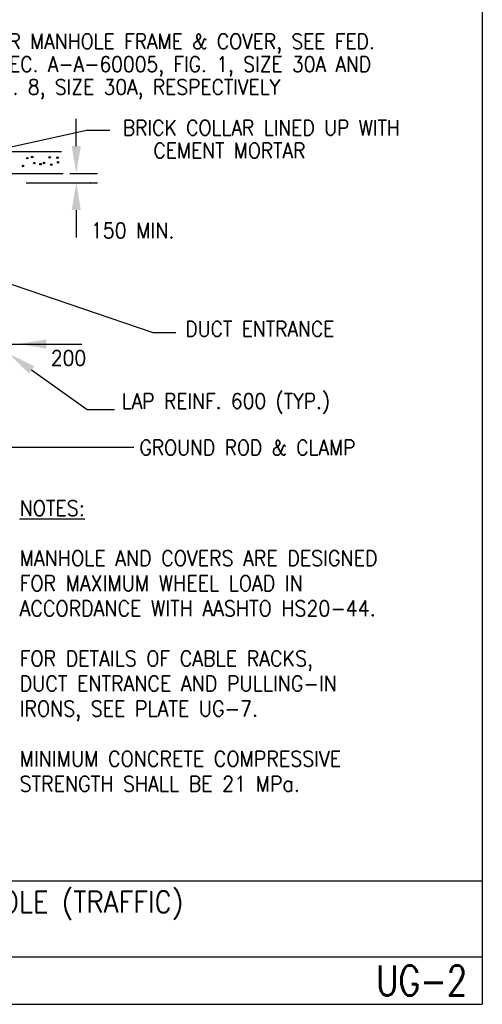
# Model space of a CAD drawing. Extents: x 0 to 7.6, y 0 to 9.85.
# Tile 2 of 3: x 4.56 to 7.6, y 0 to 6.47. Entities that reach past the tile are written whole.
import ezdxf
from ezdxf.enums import TextEntityAlignment as Align

# ---------------------------------------------------------------- set-up
doc = ezdxf.new("R2010")
doc.units = 0
doc.header["$MEASUREMENT"] = 0
doc.layers.add('E-DETL', color=2, linetype='CONTINUOUS')
doc.layers.add('E-DETL-TEXT', color=3, linetype='CONTINUOUS')
doc.styles.add('ROMANS', font='ROMANS.shx', dxfattribs={"width": 0.8})

msp = doc.modelspace()

# ---------------------------------------------------------------- linework, layer by layer
at = {"layer": 'E-DETL'}
for p, q in [((7.6036, 9.8484), (7.6036, 0)), ((2.6391, 5.6071), (4.8374, 5.6071)), ((2.6647, 5.4638), (4.8487, 5.4638)), ((0, 0.8125), (7.6036, 0.8125)), ((0, 0.3125), (7.6036, 0.3125)), ((0, 0), (7.6036, 0))]:
    msp.add_line(p, q, dxfattribs=at)
for centre in [(4.613, 5.5646), (4.6452, 5.5718), (4.7608, 5.5697), (4.812, 5.568), (4.5856, 5.5128), (4.66, 5.5322), (4.7, 5.5245), (4.7233, 5.5326), (4.7712, 5.522), (4.8144, 5.5372)]:
    msp.add_circle(centre, 0.005, dxfattribs=at)
at = {"layer": 'E-DETL-TEXT'}
for p, q in [((4.9352, 5.6438), (4.9352, 5.8238)), ((4.1467, 5.559), (5.0015, 5.7473)), ((5.0015, 5.7473), (5.1554, 5.7473)), ((4.8922, 5.4638), (5.0749, 5.4638)), ((4.6049, 5.403), (5.0749, 5.403)), ((4.9352, 5.223), (4.9352, 5.043)), ((4.0483, 4.891), (5.438, 4.4184)), ((5.438, 4.4184), (5.5896, 4.4184)), ((3.2377, 4.3421), (4.9713, 4.3421)), ((4.6417, 4.1718), (5.007, 3.9112)), ((5.007, 3.9112), (5.187, 3.9112)), ((4.5066, 3.6647), (5.3128, 3.6647))]:
    msp.add_line(p, q, dxfattribs=at)
msp.add_point((5.0267, 5.403), dxfattribs=at)
for points in [[(4.9052, 5.6438), (4.9652, 5.6438), (4.9352, 5.4638)], [(4.9052, 5.223), (4.9652, 5.223), (4.9352, 5.403)], [(4.7374, 4.3121), (4.7374, 4.3721), (4.5574, 4.3421)], [(4.6243, 4.1474), (4.6591, 4.1962), (4.4952, 4.2763)]]:
    msp.add_solid(points, dxfattribs=at)

# ---------------------------------------------------------------- texts
at = {"layer": 'E-DETL-TEXT', "style": 'ROMANS', "width": 0.9}
for s, height, p in [('FOR MANHOLE FRAME & COVER, SEE FED.', 0.1, (4.3357, 6.2821)), ('SPEC. A-A-60005, FIG. 1, SIZE 30A AND', 0.1, (4.3357, 6.1321)), ('FIG. 8, SIZE 30A, RESPECTIVELY', 0.1, (4.3357, 5.9821)), ('BRICK COLLAR LINED UP WITH', 0.1, (5.2413, 5.7142)), ('   CEMENT MORTAR', 0.1, (5.2413, 5.5642)), ('DUCT ENTRANCE', 0.1, (5.6523, 4.3914)), ('200', 0.1, (4.7685, 4.2003)), ('LAP REINF. 600 (TYP.)', 0.1, (5.2342, 3.9167)), ('GROUND ROD & CLAMP', 0.1, (5.3512, 3.611)), ('%%UNOTES:', 0.1018, (4.563, 3.212)), ('MANHOLE AND COVERS ARE DESIGNED', 0.101799, (4.563, 2.8823)), ('FOR MAXIMUM WHEEL LOAD IN', 0.101799, (4.563, 2.7175)), ('ACCORDANCE WITH AASHTO HS20-44.', 0.101799, (4.563, 2.5527)), ('FOR DETAILS OF CABLE RACKS,', 0.101799, (4.563, 2.223)), ('DUCT ENTRANCE AND PULLING-IN', 0.101799, (4.563, 2.0582)), ('IRONS, SEE PLATE UG-7.', 0.101799, (4.563, 1.8934)), ('MINIMUM CONCRETE COMPRESSIVE', 0.101799, (4.563, 1.5638)), ('STRENGTH SHALL BE 21 MPa.', 0.101799, (4.563, 1.399))]:
    msp.add_text(s, height=height, dxfattribs=at).set_placement(p)
msp.add_text('150 MIN.', height=0.1018, dxfattribs=at).set_placement((5.3053, 5.0886), align=Align.MIDDLE)
msp.add_text('STANDARD ELECTRICAL MANHOLE (TRAFFIC)', height=0.14, dxfattribs=at).set_placement((3.8188, 0.6031), align=Align.CENTER)
at = {"layer": 'E-DETL-TEXT', "style": 'ROMANS', "width": 0.8}
msp.add_text('UG-2', height=0.19685, dxfattribs=at).set_placement((7.5055, 0.1563), align=Align.MIDDLE_RIGHT)

doc.saveas('drawing.dxf')
